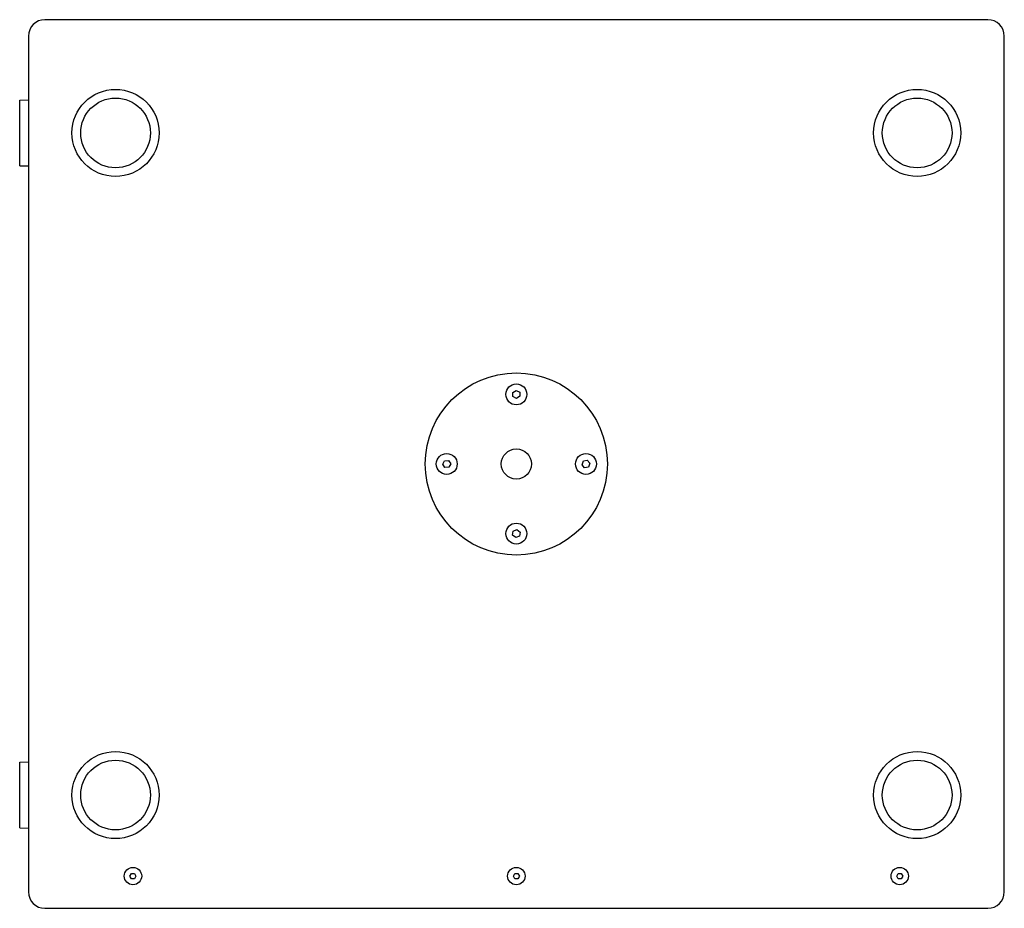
# Model space of a CAD drawing. Extents: x -55 to 3310, y -427 to 1727.
# Tile 1 of 10: x 945 to 1510, y -427 to 83. Entities that reach past the tile are written whole.
import ezdxf

# ---------------------------------------------------------------- set-up
doc = ezdxf.new("R2010")
doc.units = 0
doc.linetypes.add('Durchgehend', pattern=[0])
doc.layers.add('KF_PASSIO_SUB_15_TOP', color=7, linetype='Durchgehend', lineweight=25)

# ---------------------------------------------------------------- blocks, each defined once
blk = doc.blocks.new('KF_PASSIO_SUB_15_TOP')
at = {"layer": 'KF_PASSIO_SUB_15_TOP'}
for p, q in [((270.5, 0), (-270.5, 0)), ((-280, -9.5), (-280, -500.5)), ((280, -500.5), (280, -9.5)), ((-285, -46.2), (-280, -46.03)), ((-285, -83.8), (-285, -46.2)), ((-285, -83.8), (-280, -83.97)), ((-2.04, -213.96), (-0.08, -212.74)), ((-1.96, -216.27), (-2.04, -213.96)), ((-0.08, -212.74), (1.96, -213.83)), ((1.96, -213.83), (2.04, -216.14)), ((0.08, -217.36), (-1.96, -216.27)), ((2.04, -216.14), (0.08, -217.36)), ((-42.26, -255.17), (-41.25, -253.09)), ((-41.25, -253.09), (-38.94, -252.92)), ((-38.94, -252.92), (-37.65, -254.83)), ((37.68, -255.42), (38.45, -253.24)), ((38.45, -253.24), (40.73, -252.82)), ((40.73, -252.82), (42.22, -254.58)), ((-40.96, -257.08), (-42.26, -255.17)), ((-38.66, -256.91), (-40.96, -257.08)), ((-37.65, -254.83), (-38.66, -256.91)), ((39.18, -257.18), (37.68, -255.42)), ((41.45, -256.76), (39.18, -257.18)), ((42.22, -254.58), (41.45, -256.76)), ((-2.15, -295.8), (-1.81, -293.51)), ((-1.81, -293.51), (0.34, -292.67)), ((0.34, -292.67), (2.15, -294.11)), ((-0.34, -297.24), (-2.15, -295.8)), ((1.81, -296.39), (-0.34, -297.24)), ((2.15, -294.11), (1.81, -296.39)), ((-285, -426.2), (-280, -426.03)), ((-285, -463.8), (-285, -426.2)), ((-285, -463.8), (-280, -463.97)), ((-221.73, -491.5), (-220.87, -490)), ((-220.87, -493), (-221.73, -491.5)), ((-220.87, -490), (-219.13, -490)), ((-219.13, -490), (-218.27, -491.5)), ((-218.27, -491.5), (-219.13, -493)), ((-1.73, -491.5), (-0.87, -490)), ((-0.87, -493), (-1.73, -491.5)), ((-0.87, -490), (0.87, -490)), ((0.87, -490), (1.73, -491.5)), ((1.73, -491.5), (0.87, -493)), ((218.27, -491.5), (219.13, -490)), ((219.13, -493), (218.27, -491.5)), ((219.13, -490), (220.87, -490)), ((220.87, -490), (221.73, -491.5)), ((221.73, -491.5), (220.87, -493)), ((-219.13, -493), (-220.87, -493)), ((0.87, -493), (-0.87, -493)), ((220.87, -493), (219.13, -493)), ((-270.5, -510), (270.5, -510))]:
    blk.add_line(p, q, dxfattribs=at)
for centre, radius in [((-230, -65), 25), ((-230, -65), 20), ((230, -65), 25), ((230, -65), 20), ((0, -255), 52.25), ((0, -215.05), 6), ((0, -255), 8.65), ((-39.95, -255), 6), ((39.95, -255), 6), ((0, -294.95), 6), ((-230, -445), 25), ((230, -445), 25), ((-230, -445), 20), ((230, -445), 20), ((-220, -491.5), 5), ((0, -491.5), 5), ((220, -491.5), 5)]:
    blk.add_circle(centre, radius, dxfattribs=at)
for centre, start, end in [((270.5, -9.5), 0, 90), ((-270.5, -9.5), 90, 180), ((-270.5, -500.5), 180, 270), ((270.5, -500.5), 270, 0)]:
    blk.add_arc(centre, 9.5, start, end, dxfattribs=at)

msp = doc.modelspace()

# ---------------------------------------------------------------- block references
at = {"layer": 'KF_PASSIO_SUB_15_TOP'}
msp.add_blockref('KF_PASSIO_SUB_15_TOP', (1230.28, 82.95), dxfattribs=at)

doc.saveas('drawing.dxf')
